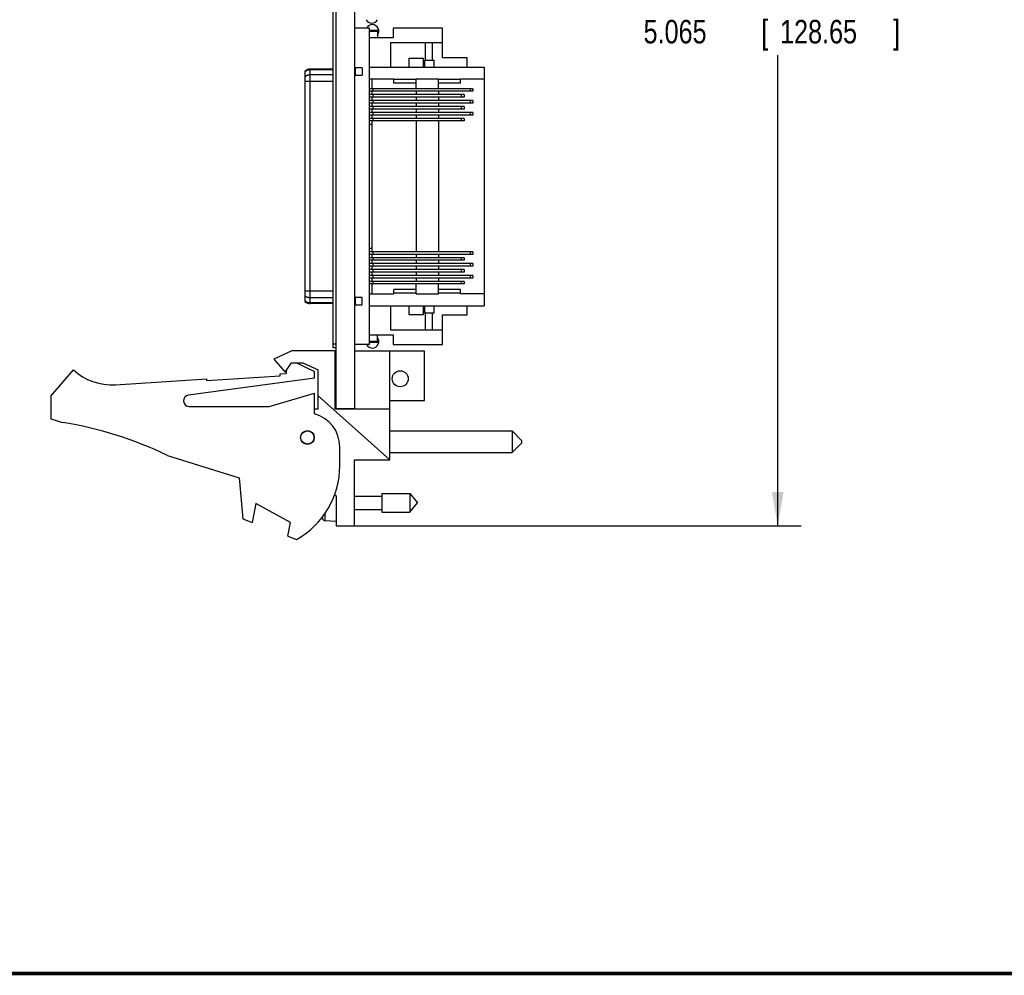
# Model space of a CAD drawing. Header units: inches. Extents: x 0.2 to 16.8, y 0.1 to 10.8.
# Tile 3 of 11: x 6.1 to 11.4, y 0.2 to 5.3. Entities that reach past the tile are written whole.
import ezdxf

# ---------------------------------------------------------------- set-up
doc = ezdxf.new("R2010")
doc.units = ezdxf.units.IN
doc.header["$LTSCALE"] = 0.935
doc.header["$MEASUREMENT"] = 0
doc.layers.get('0').update_dxf_attribs({"linetype": 'CONTINUOUS'})
doc.layers.add('5_ALL_CURVES', color=7, linetype='CONTINUOUS')
doc.layers.add('DIMENSIONS', color=7, linetype='CONTINUOUS')
doc.styles.get("Standard").update_dxf_attribs({"font": 'txt', "width": 0.8})
doc.dimstyles.new('DIMSTYLE_2', dxfattribs={"dimtxt": 0.125, "dimasz": 0.18, "dimexe": 0.18, "dimexo": 0.0625, "dimgap": 0.09, "dimtad": 0, "dimtih": 1, "dimtoh": 1, "dimdec": 3, "dimzin": 4, "dimdsep": 46, "dimtxsty": 'STANDARD', "dimblk": '_FILLED', "dimblk1": '_FILLED', "dimblk2": '_FILLED', "dimcen": 0.09, "dimadec": 0, "dimazin": 0, "dimtp": 0.001, "dimtm": 0.001, "dimtfac": 1, "dimtdec": 3, "dimtofl": 0, "dimtmove": 0, "dimatfit": 3, "dimldrblk": '_FILLED', "dimfxl": 1, "dimtolj": 1, "dimtzin": 4, "dimarcsym": 0})

# ---------------------------------------------------------------- blocks, each defined once
blk = doc.blocks.new('_FILLED')
at = {"color": 0, "linetype": 'BYBLOCK'}
blk.add_solid([(0, 0), (-1, 0.174), (-1, -0.174)], dxfattribs=at)
blk = doc.blocks.new('*D11')
at = {"layer": 'DIMENSIONS', "color": 2, "linetype": 'CONTINUOUS'}
for p, q in [((7.9682, 7.7015), (10.2769, 7.7015)), ((10.1519, 7.7015), (10.1519, 5.3868)), ((10.1519, 2.6366), (10.1519, 5.1368)), ((7.8682, 2.6366), (10.2769, 2.6366))]:
    blk.add_line(p, q, dxfattribs=at)
at = {"layer": 'DIMENSIONS', "color": 2, "linetype": 'CONTINUOUS', "xscale": 0.18, "yscale": 0.18, "zscale": 0.18}
for p, rotation in [((10.1519, 7.7015), 90), ((10.1519, 2.6366), 270)]:
    blk.add_blockref('_FILLED', p, dxfattribs=dict(at, rotation=rotation))
at = {"layer": 'DIMENSIONS', "color": 2, "linetype": 'CONTINUOUS', "width": 0.8}
for s, p in [('5.065', (9.4394, 5.1993)), ('[', (10.0644, 5.1993)), ('128.65', (10.1644, 5.1993)), (']', (10.7644, 5.1993))]:
    blk.add_text(s, height=0.125, dxfattribs=at).set_placement(p)

msp = doc.modelspace()

# ---------------------------------------------------------------- linework, layer by layer
at = {"color": 7, "linetype": 'CONTINUOUS'}
for p, q in [((7.7907, 3.5813), (7.7907, 7.6913)), ((7.8057, 3.2585), (7.8057, 7.7015)), ((7.9057, 3.2556), (7.9057, 7.7015)), ((7.9831, 5.2804), (7.9057, 5.2804)), ((7.9831, 3.5993), (7.9831, 5.2804)), ((7.9831, 5.2696), (8.0291, 5.2696)), ((7.9831, 5.2649), (8.0254, 5.2649)), ((8.0254, 5.2696), (8.0254, 5.2292)), ((8.0291, 5.2598), (8.0254, 5.2598)), ((8.0288, 5.2598), (8.0288, 5.2696)), ((8.0291, 5.2598), (8.0291, 5.2696)), ((8.1089, 5.2804), (8.1089, 5.2292)), ((8.3722, 5.2804), (8.1089, 5.2804)), ((8.3722, 5.1229), (8.3722, 5.2804)), ((8.1089, 5.2292), (7.9831, 5.2292)), ((8.0954, 5.2017), (8.0954, 5.0737)), ((8.3722, 5.2017), (8.0954, 5.2017)), ((8.2788, 5.2017), (8.2788, 5.1111)), ((8.3182, 5.1111), (8.3182, 5.2017)), ((7.9831, 5.0737), (8.5934, 5.0737)), ((8.1922, 5.121), (8.1922, 5.0737)), ((8.1922, 5.121), (8.2709, 5.121)), ((8.2709, 5.0737), (8.2709, 5.121)), ((8.2753, 5.1111), (8.2753, 5.0737)), ((8.2753, 5.1111), (8.3265, 5.1111)), ((8.3265, 5.0737), (8.3265, 5.1111)), ((8.5028, 5.1229), (8.3722, 5.1229)), ((8.5028, 5.0737), (8.5028, 5.1229)), ((8.5934, 5.0737), (8.5934, 3.806)), ((7.641, 3.8287), (7.641, 5.0511)), ((7.6691, 3.8168), (7.6691, 5.0629)), ((7.7907, 5.0629), (7.6691, 5.0629)), ((7.7907, 5.0592), (7.6691, 5.0592)), ((7.7907, 5.0324), (7.6691, 5.0324)), ((7.9442, 5.0698), (7.9057, 5.0698)), ((7.9057, 5.0304), (7.9442, 5.0304)), ((7.9074, 5.0698), (7.9074, 5.0304)), ((7.9442, 5.0698), (7.9442, 5.0304)), ((7.7907, 4.9967), (7.641, 4.9967)), ((7.9831, 5.0107), (8.1135, 5.0107)), ((7.9958, 5.0107), (7.9958, 4.9586)), ((8.1135, 4.9885), (8.1135, 5.0107)), ((8.2316, 5.0068), (8.1135, 5.0068)), ((8.2316, 4.9885), (8.1135, 4.9885)), ((8.2316, 4.9586), (8.2316, 5.0107)), ((8.2316, 5.0107), (8.3497, 5.0107)), ((8.3497, 4.9586), (8.3497, 5.0107)), ((8.4678, 5.0068), (8.3497, 5.0068)), ((8.4678, 4.9885), (8.3497, 4.9885)), ((8.4678, 4.9885), (8.4678, 5.0107)), ((8.4678, 5.0107), (8.5934, 5.0107)), ((8.5324, 4.9586), (7.9831, 4.9586)), ((8.5324, 4.9448), (7.9831, 4.9448)), ((8.4871, 4.9271), (7.9831, 4.9271)), ((7.9958, 4.9448), (7.9958, 4.9271)), ((8.0024, 4.9448), (8.0024, 4.9586)), ((8.0024, 4.9133), (8.0024, 4.9271)), ((8.2316, 4.9448), (8.2316, 4.9271)), ((8.3497, 4.9448), (8.3497, 4.9271)), ((8.472, 4.9133), (8.472, 4.9271)), ((8.4871, 4.9271), (8.4871, 4.9133)), ((8.5205, 4.9448), (8.5205, 4.9586)), ((8.5324, 4.9586), (8.5324, 4.9448)), ((8.4871, 4.9133), (7.9831, 4.9133)), ((8.5324, 4.8956), (7.9831, 4.8956)), ((8.5324, 4.8818), (7.9831, 4.8818)), ((8.4871, 4.8641), (7.9831, 4.8641)), ((7.9958, 4.9133), (7.9958, 4.8956)), ((7.9958, 4.8818), (7.9958, 4.8641)), ((8.0024, 4.8818), (8.0024, 4.8956)), ((8.0024, 4.8503), (8.0024, 4.8641)), ((8.2316, 4.9133), (8.2316, 4.8956)), ((8.2316, 4.8818), (8.2316, 4.8641)), ((8.3497, 4.9133), (8.3497, 4.8956)), ((8.3497, 4.8818), (8.3497, 4.8641)), ((8.472, 4.8503), (8.472, 4.8641)), ((8.4871, 4.8641), (8.4871, 4.8503)), ((8.5205, 4.8818), (8.5205, 4.8956)), ((8.5324, 4.8956), (8.5324, 4.8818)), ((8.4871, 4.8503), (7.9831, 4.8503)), ((8.5324, 4.8326), (7.9831, 4.8326)), ((8.5324, 4.8188), (7.9831, 4.8188)), ((7.9958, 4.8503), (7.9958, 4.8326)), ((7.9958, 4.8188), (7.9958, 4.8011)), ((8.0024, 4.8188), (8.0024, 4.8326)), ((8.2316, 4.8503), (8.2316, 4.8326)), ((8.2316, 4.8188), (8.2316, 4.8011)), ((8.3497, 4.8503), (8.3497, 4.8326)), ((8.3497, 4.8188), (8.3497, 4.8011)), ((8.5205, 4.8188), (8.5205, 4.8326)), ((8.5324, 4.8326), (8.5324, 4.8188)), ((8.4871, 4.8011), (7.9831, 4.8011)), ((8.4871, 4.7873), (7.9831, 4.7873)), ((7.9958, 4.7686), (7.9831, 4.7686)), ((7.9958, 4.7873), (7.9958, 4.0924)), ((8.0024, 4.7873), (8.0024, 4.8011)), ((8.2316, 4.7873), (8.2316, 4.0924)), ((8.3497, 4.7873), (8.3497, 4.0924)), ((8.472, 4.7873), (8.472, 4.8011)), ((8.4871, 4.8011), (8.4871, 4.7873)), ((7.9831, 4.1111), (7.9958, 4.1111)), ((8.5324, 4.0924), (7.9831, 4.0924)), ((8.0024, 4.0787), (8.0024, 4.0924)), ((8.5205, 4.0787), (8.5205, 4.0924)), ((8.5324, 4.0924), (8.5324, 4.0787)), ((8.5324, 4.0787), (7.9831, 4.0787)), ((8.4871, 4.0609), (7.9831, 4.0609)), ((8.4871, 4.0472), (7.9831, 4.0472)), ((8.5324, 4.0294), (7.9831, 4.0294)), ((7.9958, 4.0787), (7.9958, 4.0609)), ((7.9958, 4.0472), (7.9958, 4.0294)), ((8.0024, 4.0472), (8.0024, 4.0609)), ((8.0024, 4.0157), (8.0024, 4.0294)), ((8.2316, 4.0787), (8.2316, 4.0609)), ((8.2316, 4.0472), (8.2316, 4.0294)), ((8.3497, 4.0787), (8.3497, 4.0609)), ((8.3497, 4.0472), (8.3497, 4.0294)), ((8.472, 4.0472), (8.472, 4.0609)), ((8.4871, 4.0609), (8.4871, 4.0472)), ((8.5205, 4.0157), (8.5205, 4.0294)), ((8.5324, 4.0294), (8.5324, 4.0157)), ((8.5324, 4.0157), (7.9831, 4.0157)), ((8.4871, 3.9979), (7.9831, 3.9979)), ((8.4871, 3.9842), (7.9831, 3.9842)), ((7.9958, 4.0157), (7.9958, 3.9979)), ((7.9958, 3.9842), (7.9958, 3.9664)), ((8.0024, 3.9842), (8.0024, 3.9979)), ((8.2316, 4.0157), (8.2316, 3.9979)), ((8.2316, 3.9842), (8.2316, 3.9664)), ((8.3497, 4.0157), (8.3497, 3.9979)), ((8.3497, 3.9842), (8.3497, 3.9664)), ((8.472, 3.9842), (8.472, 3.9979)), ((8.4871, 3.9979), (8.4871, 3.9842)), ((8.5324, 3.9664), (7.9831, 3.9664)), ((8.5324, 3.9527), (7.9831, 3.9527)), ((8.4871, 3.935), (7.9831, 3.935)), ((7.9958, 3.9527), (7.9958, 3.935)), ((8.0024, 3.9527), (8.0024, 3.9664)), ((8.0024, 3.9212), (8.0024, 3.935)), ((8.2316, 3.9527), (8.2316, 3.935)), ((8.3497, 3.9527), (8.3497, 3.935)), ((8.472, 3.9212), (8.472, 3.935)), ((8.4871, 3.935), (8.4871, 3.9212)), ((8.5205, 3.9527), (8.5205, 3.9664)), ((8.5324, 3.9664), (8.5324, 3.9527)), ((7.7907, 3.883), (7.641, 3.883)), ((8.4871, 3.9212), (7.9831, 3.9212)), ((7.9958, 3.9212), (7.9958, 3.869)), ((8.1135, 3.869), (8.1135, 3.8912)), ((8.2316, 3.8912), (8.1135, 3.8912)), ((8.2316, 3.8729), (8.1135, 3.8729)), ((8.2316, 3.869), (8.2316, 3.9212)), ((8.3497, 3.869), (8.3497, 3.9212)), ((8.4678, 3.8912), (8.3497, 3.8912)), ((8.4678, 3.8729), (8.3497, 3.8729)), ((8.4678, 3.869), (8.4678, 3.8912)), ((7.7907, 3.8473), (7.6691, 3.8473)), ((7.7907, 3.8205), (7.6691, 3.8205)), ((7.9442, 3.8493), (7.9057, 3.8493)), ((7.9074, 3.8493), (7.9074, 3.81)), ((7.9442, 3.81), (7.9442, 3.8493)), ((7.9831, 3.869), (8.1135, 3.869)), ((8.2316, 3.869), (8.3497, 3.869)), ((8.5934, 3.869), (8.4678, 3.869)), ((7.7907, 3.8168), (7.6691, 3.8168)), ((7.9057, 3.81), (7.9442, 3.81)), ((7.9831, 3.806), (8.5934, 3.806)), ((8.0954, 3.806), (8.0954, 3.6781)), ((8.1922, 3.806), (8.1922, 3.7588)), ((8.2709, 3.7588), (8.2709, 3.806)), ((8.2753, 3.806), (8.2753, 3.7686)), ((8.2753, 3.7686), (8.3265, 3.7686)), ((8.2788, 3.7686), (8.2788, 3.6781)), ((8.3182, 3.6781), (8.3182, 3.7686)), ((8.3265, 3.7686), (8.3265, 3.806)), ((8.5028, 3.7568), (8.5028, 3.806)), ((8.1922, 3.7588), (8.2709, 3.7588)), ((8.3722, 3.5993), (8.3722, 3.7568)), ((8.3722, 3.7568), (8.5028, 3.7568)), ((8.0954, 3.6781), (8.3722, 3.6781)), ((7.9831, 3.6505), (8.1089, 3.6505)), ((8.0254, 3.6149), (7.9831, 3.6149)), ((8.0291, 3.6101), (7.9831, 3.6101)), ((8.0254, 3.6101), (8.0254, 3.6505)), ((8.0254, 3.62), (8.0291, 3.62)), ((8.0288, 3.6101), (8.0288, 3.62)), ((8.0291, 3.6101), (8.0291, 3.62)), ((8.1089, 3.6505), (8.1089, 3.5993)), ((7.5707, 3.5656), (7.4757, 3.5226)), ((7.8007, 3.5656), (7.5707, 3.5656)), ((7.8057, 3.6013), (7.7907, 3.6013)), ((7.8057, 3.5813), (7.7907, 3.5813)), ((7.8007, 3.2556), (7.8007, 3.5656)), ((7.9831, 3.5993), (7.9057, 3.5993)), ((7.9057, 3.5656), (8.2757, 3.5656)), ((8.0917, 2.9866), (8.0917, 3.5656)), ((8.1089, 3.5993), (8.3722, 3.5993)), ((8.2757, 3.3026), (8.2757, 3.5656)), ((7.4757, 3.5226), (7.5357, 3.4526)), ((6.2907, 3.3256), (6.4107, 3.4656)), ((7.5357, 3.4526), (7.5689, 3.5026)), ((7.5407, 3.4602), (7.5407, 3.4456)), ((7.5689, 3.5026), (7.6289, 3.5026)), ((7.5967, 3.5026), (7.6907, 3.4556)), ((7.6289, 3.5026), (7.7107, 3.4656)), ((7.6907, 3.4206), (7.6907, 3.4556)), ((7.7107, 3.2556), (7.7107, 3.4656)), ((6.6343, 3.3863), (7.1196, 3.418)), ((7.6907, 3.4206), (7.0217, 3.3303)), ((7.1203, 3.4081), (7.1196, 3.418)), ((7.1203, 3.4081), (7.5095, 3.4335)), ((7.5088, 3.4435), (7.5407, 3.4456)), ((7.5095, 3.4335), (7.5088, 3.4435)), ((6.2907, 3.3256), (6.2907, 3.2056)), ((7.4507, 3.2706), (7.6907, 3.3406)), ((7.6907, 3.2306), (7.6907, 3.3406)), ((8.0917, 2.9866), (7.7107, 3.3272)), ((8.0917, 3.3026), (8.2757, 3.3026)), ((7.0257, 3.2706), (7.4507, 3.2706)), ((7.7107, 3.2556), (7.6907, 3.2556)), ((8.0917, 3.2556), (7.8007, 3.2556)), ((7.9057, 3.2585), (7.8057, 3.2585)), ((6.2907, 3.2056), (6.3527, 3.1861)), ((8.0917, 3.1404), (8.7417, 3.1404)), ((8.7417, 3.1404), (8.7917, 3.0904)), ((8.7417, 3.1404), (8.7417, 3.0254)), ((8.7917, 3.0904), (8.7917, 3.0754)), ((7.8257, 2.9556), (7.8257, 3.0563)), ((8.7417, 3.0254), (8.7917, 3.0754)), ((6.9107, 3.0103), (7.2907, 2.8906)), ((7.9037, 2.6366), (7.9037, 2.9866)), ((7.9037, 2.9866), (8.0917, 2.9866)), ((8.0917, 3.0254), (8.7417, 3.0254)), ((7.2907, 2.8906), (7.3107, 2.6736)), ((7.798, 2.8031), (7.8057, 2.7966)), ((7.8057, 2.7966), (7.8057, 2.6366)), ((7.9037, 2.7937), (8.0494, 2.7937)), ((8.0494, 2.8078), (8.0494, 2.7094)), ((8.0494, 2.8078), (8.1975, 2.8078)), ((8.1975, 2.8078), (8.2388, 2.7586)), ((8.1975, 2.8078), (8.1975, 2.7094)), ((7.3807, 2.7544), (7.3607, 2.6544)), ((7.5647, 2.6544), (7.3807, 2.7544)), ((7.9037, 2.7236), (8.0494, 2.7236)), ((8.1975, 2.7094), (8.2388, 2.7586)), ((7.3107, 2.6736), (7.3607, 2.6544)), ((7.7343, 2.6754), (7.7343, 2.6854)), ((7.7486, 2.6639), (7.7486, 2.7043)), ((8.0494, 2.7094), (8.1975, 2.7094)), ((7.5501, 2.5815), (7.5647, 2.6544)), ((7.7486, 2.6639), (7.8057, 2.6606)), ((7.8057, 2.6366), (7.9037, 2.6366)), ((7.5501, 2.5815), (7.5967, 2.5636))]:
    msp.add_line(p, q, dxfattribs=at)
at = {"color": 7, "linetype": 'CONTINUOUS', "const_width": 0.02}
msp.add_lwpolyline([(0.25, 0.2586), (16.75, 0.2586)], dxfattribs=at)
at = {"color": 7, "linetype": 'CONTINUOUS'}
for centre, radius in [((8.1467, 3.418), 0.0425), ((7.6537, 3.1056), 0.0365), ((7.6537, 3.1056), 0.035)]:
    msp.add_circle(centre, radius, dxfattribs=at)
for centre, radius, start, end in [((7.6691, 5.0235), 0.0394, 90, 135.573), ((7.6691, 3.8562), 0.0394, 224.427, 270), ((6.6147, 3.6856), 0.3, 227.1666, 273.7467), ((7.0257, 3.3006), 0.03, 97.6845, 270), ((7.6457, 3.0563), 0.18, 0, 75.5225), ((6.0294, 1.1861), 2.026, 64.2145, 80.8167), ((7.3757, 2.9556), 0.45, 299.4136, 360), ((8.0361, 2.7586), 0.313, 193.9514, 195.4149), ((7.7495, 2.6796), 0.0157, 195.4149, 266.6961)]:
    msp.add_arc(centre, radius, start, end, dxfattribs=at)
for points in [[(7.6691, 5.0592), (7.6674, 5.0592), (7.6639, 5.059), (7.6588, 5.0581), (7.6539, 5.0565), (7.6492, 5.0544), (7.6449, 5.0518), (7.6422, 5.0496), (7.641, 5.0485)], [(7.6691, 5.0324), (7.6674, 5.0324), (7.6639, 5.0322), (7.6588, 5.0313), (7.6539, 5.0297), (7.6492, 5.0276), (7.6449, 5.025), (7.6422, 5.0228), (7.641, 5.0217)], [(7.6691, 3.8473), (7.6674, 3.8473), (7.6639, 3.8475), (7.6588, 3.8485), (7.6539, 3.85), (7.6492, 3.8521), (7.6449, 3.8548), (7.6422, 3.8569), (7.641, 3.858)], [(7.6691, 3.8205), (7.6674, 3.8205), (7.6639, 3.8207), (7.6588, 3.8217), (7.6539, 3.8232), (7.6492, 3.8253), (7.6449, 3.828), (7.6422, 3.8301), (7.641, 3.8312)]]:
    msp.add_open_spline(points, degree=3, knots=[0, 0, 0, 0, 0.169439, 0.338352, 0.506247, 0.672693, 0.837352, 1, 1, 1, 1], dxfattribs=at)
at = {"layer": '5_ALL_CURVES', "color": 40, "linetype": 'CONTINUOUS'}
for centre, start, end in [((7.9956, 5.3411), 207.2064, 332.7936), ((7.9989, 5.2647), 320.4209, 152.7936), ((7.9989, 3.6151), 207.2064, 39.5791)]:
    msp.add_arc(centre, 0.0344, start, end, dxfattribs=at)

# ---------------------------------------------------------------- dimensions: what is measured, and where the dimension line sits
at = {"layer": 'DIMENSIONS', "color": 2, "linetype": 'CONTINUOUS'}
dim = msp.add_linear_dim(base=(10.1519, 2.6366), p1=(7.9682, 7.7015), p2=(7.8682, 2.6366), angle=270, dimstyle='DIMSTYLE_2', dxfattribs=at)
dim.commit()
dim.dimension.update_dxf_attribs({"geometry": '*D11', "text_midpoint": (10.1519, 5.2618), "dimtype": 160})

doc.saveas('drawing.dxf')
